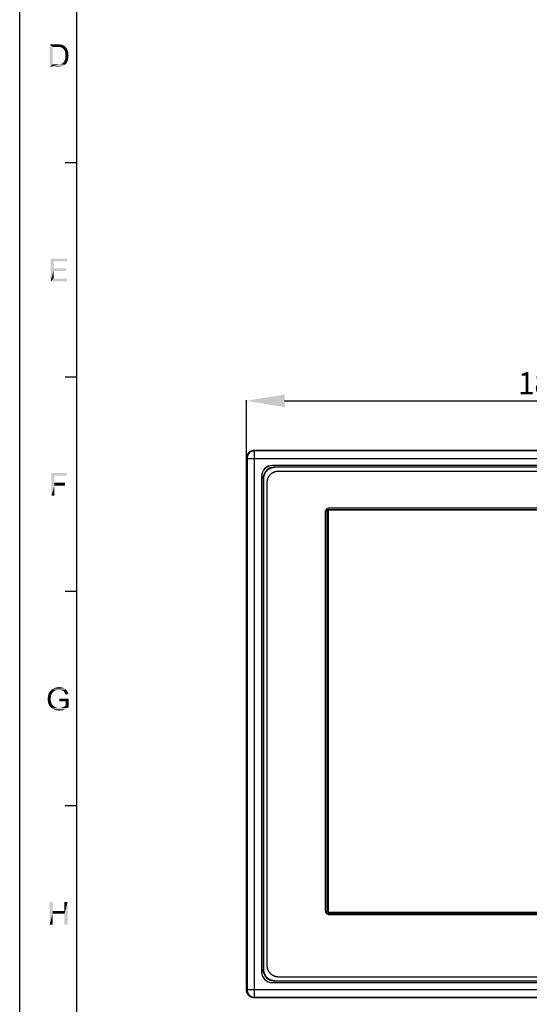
# Model space of a CAD drawing. Extents: x 0 to 841, y 0 to 594.
# Tile 3 of 91: x 0 to 134, y 132 to 391. Entities that reach past the tile are written whole.
import ezdxf

# ---------------------------------------------------------------- set-up
doc = ezdxf.new("R2010")
doc.units = 0
doc.header["$LTSCALE"] = 46.255
doc.header["$MEASUREMENT"] = 0
doc.header["$PDMODE"] = 3
doc.header["$PDSIZE"] = 0.3125
doc.layers.get('0').update_dxf_attribs({"linetype": 'CONTINUOUS'})
doc.layers.get('DEFPOINTS').update_dxf_attribs({"linetype": 'CONTINUOUS'})
doc.layers.add('5_ALL_CURVES', color=7, linetype='CONTINUOUS')
doc.layers.add('7_ALL_FEATURES', color=7, linetype='CONTINUOUS')
doc.dimstyles.get("Standard").update_dxf_attribs({"dimtxt": 0.18, "dimasz": 0.18, "dimexe": 0.18, "dimexo": 0.0625, "dimgap": 0.09, "dimtad": 0, "dimtih": 1, "dimtoh": 1, "dimdec": 4, "dimzin": 0, "dimdsep": 46, "dimtxsty": 'Standard', "dimcen": 0.09, "dimadec": 0, "dimazin": 0, "dimtfac": 1, "dimtdec": 4, "dimtofl": 0, "dimtmove": 2, "dimatfit": 3, "dimfxl": 0, "dimtolj": 1, "dimtzin": 0, "dimarcsym": 0})

# ---------------------------------------------------------------- blocks, each defined once
blk = doc.blocks.new('*D29')
at = {"color": 0, "linetype": 'Continuous', "lineweight": -2}
for p, q in [((59.65, 275.8), (59.65, 290.94)), ((69.65, 290.76), (233.65, 290.76)), ((243.65, 275.8), (243.65, 290.94))]:
    blk.add_line(p, q, dxfattribs=at)
at = {"color": 0, "linetype": 'Continuous'}
for points in [[(69.65, 292.43), (69.65, 289.1), (59.65, 290.76)], [(233.65, 292.43), (233.65, 289.1), (243.65, 290.76)]]:
    blk.add_solid(points, dxfattribs=at)
at = {"layer": 'DEFPOINTS', "color": 0, "linetype": 'Continuous'}
for p in [(243.65, 290.76), (59.65, 275.74), (243.65, 275.74)]:
    blk.add_point(p, dxfattribs=at)
at = {"color": 0, "linetype": 'Continuous', "insert": (151.65, 294.68), "char_height": 6, "attachment_point": 5}
blk.add_mtext('\\A1;{\\f@DFKai-SB|b0|i0|c0|p65;184(7.24")}', dxfattribs=at)

msp = doc.modelspace()

# ---------------------------------------------------------------- linework, layer by layer
at = {"color": 7, "linetype": 'Continuous'}
for p, q in [((0, 0), (0, 594)), ((15, 15), (15, 579)), ((15, 353.4), (12, 353.4)), ((15, 297), (12, 297)), ((61.65, 277.74), (241.65, 277.74)), ((66.65, 277.79), (236.65, 277.79)), ((59.65, 135.74), (59.65, 275.74)), ((59.6, 140.74), (59.6, 270.74)), ((15, 240.6), (12, 240.6)), ((15, 184.2), (12, 184.2)), ((241.65, 133.74), (61.65, 133.74)), ((236.65, 133.69), (66.65, 133.69))]:
    msp.add_line(p, q, dxfattribs=at)
for points in [[(59.65, 275.74), (59.65, 275.87), (59.67, 276), (59.69, 276.13), (59.72, 276.26), (59.76, 276.38), (59.8, 276.51), (59.86, 276.62), (59.92, 276.74), (59.99, 276.85), (60.06, 276.96), (60.15, 277.06), (60.23, 277.15), (60.33, 277.24), (60.43, 277.33), (60.54, 277.4), (60.65, 277.47), (60.76, 277.53), (60.88, 277.59), (61.01, 277.63), (61.13, 277.67), (61.26, 277.7), (61.39, 277.72), (61.52, 277.74), (61.65, 277.74)], [(65.85, 277.74), (66.12, 277.77), (66.65, 277.79)], [(59.6, 270.74), (59.62, 271.27), (59.65, 271.54)], [(59.65, 139.94), (59.62, 140.21), (59.6, 140.74)], [(61.65, 133.74), (61.52, 133.74), (61.39, 133.76), (61.26, 133.78), (61.13, 133.81), (61.01, 133.85), (60.88, 133.89), (60.76, 133.95), (60.65, 134.01), (60.54, 134.08), (60.43, 134.15), (60.33, 134.24), (60.23, 134.32), (60.15, 134.42), (60.06, 134.52), (59.99, 134.63), (59.92, 134.74), (59.86, 134.85), (59.8, 134.97), (59.76, 135.1), (59.72, 135.22), (59.69, 135.35), (59.67, 135.48), (59.65, 135.61), (59.65, 135.74)], [(66.65, 133.69), (66.12, 133.71), (65.85, 133.74)]]:
    msp.add_lwpolyline(points, dxfattribs=at)
for points in [[(7.87, 384.57), (9.91, 384.57), (8.67, 383.86)], [(8.67, 383.86), (7.87, 378.57), (7.87, 384.57)], [(8.67, 383.86), (8.67, 379.28), (7.87, 378.57)], [(9.91, 384.57), (10.27, 384.53), (8.67, 383.86)], [(10.54, 384.53), (10.8, 384.48), (8.67, 383.86)], [(10.27, 384.53), (10.54, 384.53), (8.67, 383.86)], [(10.98, 384.48), (11.25, 384.39), (8.67, 383.86)], [(10.8, 384.48), (10.98, 384.48), (8.67, 383.86)], [(11.25, 384.39), (11.47, 384.3), (8.67, 383.86)], [(11.47, 384.3), (11.69, 384.17), (8.67, 383.86)], [(11.69, 384.17), (11.87, 384.04), (8.67, 383.86)], [(9.91, 383.86), (8.67, 383.86), (11.87, 384.04)], [(10.27, 383.82), (9.91, 383.86), (11.87, 384.04)], [(10.54, 383.82), (10.27, 383.82), (11.87, 384.04)], [(10.54, 383.82), (11.87, 384.04), (12.09, 383.82)], [(12.09, 383.82), (10.76, 383.77), (10.54, 383.82)], [(10.94, 383.73), (10.76, 383.77), (12.09, 383.82)], [(11.16, 383.59), (10.94, 383.73), (12.09, 383.82)], [(11.16, 383.59), (12.09, 383.82), (12.31, 383.59)], [(12.31, 383.59), (11.38, 383.46), (11.16, 383.59)], [(11.38, 383.46), (12.31, 383.59), (12.45, 383.33)], [(12.45, 383.33), (11.56, 383.28), (11.38, 383.46)], [(11.69, 383.06), (11.56, 383.28), (12.45, 383.33)], [(11.69, 383.06), (12.45, 383.33), (12.58, 383.02)], [(12.58, 383.02), (11.87, 382.75), (11.69, 383.06)], [(11.87, 382.75), (12.58, 383.02), (12.71, 382.7)], [(12.71, 382.7), (11.96, 382.44), (11.87, 382.75)], [(11.96, 382.44), (12.71, 382.7), (12.76, 382.35)], [(12.76, 382.35), (12, 382.04), (11.96, 382.44)], [(12.8, 380.93), (11.96, 380.7), (12, 380.97)], [(11.96, 380.7), (12.8, 380.93), (12.71, 380.66)], [(12, 382.04), (12.76, 382.35), (12.8, 381.99)], [(12.8, 381.99), (12.05, 381.59), (12, 382.04)], [(12.85, 381.59), (12, 381.28), (12.05, 381.59)], [(12, 381.28), (12.85, 381.59), (12.8, 381.24)], [(12.8, 381.24), (12, 380.97), (12, 381.28)], [(12, 380.97), (12.8, 381.24), (12.8, 380.93)], [(12.05, 381.59), (12.8, 381.99), (12.85, 381.59)], [(10.49, 379.28), (12, 379.19), (7.87, 378.57)], [(10.22, 379.28), (10.49, 379.28), (7.87, 378.57)], [(9.96, 379.28), (10.22, 379.28), (7.87, 378.57)], [(8.67, 379.28), (9.96, 379.28), (7.87, 378.57)], [(12, 379.19), (11.69, 378.97), (7.87, 378.57)], [(11.69, 378.97), (11.38, 378.79), (7.87, 378.57)], [(11.38, 378.79), (10.98, 378.66), (7.87, 378.57)], [(10, 378.57), (7.87, 378.57), (10.98, 378.66)], [(10, 378.57), (10.98, 378.66), (10.54, 378.57)], [(10.49, 379.28), (10.71, 379.33), (12.27, 379.5)], [(10.49, 379.28), (12.27, 379.5), (12, 379.19)], [(10.71, 379.33), (10.89, 379.37), (12.27, 379.5)], [(10.89, 379.37), (11.02, 379.42), (12.27, 379.5)], [(12.27, 379.5), (11.02, 379.42), (11.2, 379.5)], [(11.2, 379.5), (11.29, 379.59), (12.36, 379.68)], [(11.2, 379.5), (12.36, 379.68), (12.27, 379.5)], [(12.36, 379.68), (11.29, 379.59), (11.42, 379.68)], [(11.42, 379.68), (11.56, 379.82), (12.49, 379.9)], [(11.42, 379.68), (12.49, 379.9), (12.36, 379.68)], [(12.49, 379.9), (11.56, 379.82), (11.69, 379.99)], [(12.58, 380.13), (11.69, 379.99), (11.78, 380.22)], [(11.69, 379.99), (12.58, 380.13), (12.49, 379.9)], [(12.67, 380.35), (11.78, 380.22), (11.87, 380.44)], [(11.78, 380.22), (12.67, 380.35), (12.58, 380.13)], [(12.71, 380.66), (11.87, 380.44), (11.96, 380.7)], [(11.87, 380.44), (12.71, 380.66), (12.67, 380.35)], [(8.1, 328.17), (12.41, 328.17), (8.9, 327.46)], [(8.9, 327.46), (8.1, 322.17), (8.1, 328.17)], [(8.9, 327.46), (8.9, 325.64), (8.1, 322.17)], [(8.9, 327.46), (12.41, 328.17), (12.41, 327.46)], [(8.9, 325.64), (8.9, 324.93), (8.1, 322.17)], [(8.9, 324.93), (8.9, 322.88), (8.1, 322.17)], [(8.9, 324.93), (12.19, 325.64), (12.19, 324.93)], [(8.9, 325.64), (12.19, 325.64), (8.9, 324.93)], [(8.9, 322.88), (12.55, 322.88), (8.1, 322.17)], [(8.1, 322.17), (12.55, 322.88), (12.55, 322.17)], [(8.34, 271.77), (12.38, 271.77), (9.14, 271.06)], [(9.14, 271.06), (8.34, 265.77), (8.34, 271.77)], [(9.14, 271.06), (9.14, 269.19), (8.34, 265.77)], [(9.14, 271.06), (12.38, 271.77), (12.38, 271.06)], [(9.14, 269.19), (9.14, 268.48), (8.34, 265.77)], [(8.34, 265.77), (9.14, 268.48), (9.14, 265.77)], [(9.14, 268.48), (11.89, 269.19), (11.89, 268.48)], [(9.14, 269.19), (11.89, 269.19), (9.14, 268.48)], [(11.99, 214.97), (8.43, 214.88), (8.75, 215.06)], [(11.55, 215.24), (11.77, 215.1), (8.75, 215.06)], [(11.55, 215.24), (8.75, 215.06), (9.15, 215.24)], [(8.75, 215.06), (11.77, 215.1), (11.99, 214.97)], [(11.28, 215.33), (9.15, 215.24), (9.5, 215.33)], [(9.15, 215.24), (11.28, 215.33), (11.55, 215.24)], [(10.66, 215.42), (10.97, 215.37), (9.5, 215.33)], [(10.66, 215.42), (9.5, 215.33), (9.9, 215.42)], [(9.5, 215.33), (10.97, 215.37), (11.28, 215.33)], [(9.9, 215.42), (10.35, 215.46), (10.66, 215.42)], [(8.21, 212.97), (7.37, 212.75), (7.46, 213.15)], [(7.37, 212.75), (8.21, 212.97), (8.17, 212.66)], [(8.17, 212.66), (7.37, 212.3), (7.37, 212.75)], [(8.17, 212.66), (8.17, 212.35), (7.37, 212.3)], [(8.39, 213.55), (8.26, 213.28), (7.46, 213.15)], [(8.39, 213.55), (7.46, 213.15), (7.55, 213.55)], [(7.46, 213.15), (8.26, 213.28), (8.21, 212.97)], [(8.52, 213.86), (7.55, 213.55), (7.72, 213.95)], [(7.55, 213.55), (8.52, 213.86), (8.39, 213.55)], [(8.88, 214.26), (7.72, 213.95), (7.9, 214.3)], [(8.88, 214.26), (8.75, 214.13), (7.72, 213.95)], [(7.72, 213.95), (8.75, 214.13), (8.52, 213.86)], [(9.59, 214.62), (9.41, 214.57), (7.9, 214.3)], [(9.59, 214.62), (7.9, 214.3), (8.17, 214.62)], [(9.41, 214.57), (9.19, 214.48), (7.9, 214.3)], [(9.19, 214.48), (9.06, 214.39), (7.9, 214.3)], [(7.9, 214.3), (9.06, 214.39), (8.88, 214.26)], [(10.35, 214.75), (8.17, 214.62), (8.43, 214.88)], [(10.35, 214.75), (9.81, 214.7), (8.17, 214.62)], [(8.17, 214.62), (9.81, 214.7), (9.59, 214.62)], [(8.43, 214.88), (11.99, 214.97), (12.21, 214.84)], [(8.43, 214.88), (12.21, 214.84), (10.35, 214.75)], [(9.81, 214.7), (10.35, 214.75), (10.08, 214.7)], [(10.57, 214.7), (10.35, 214.75), (12.21, 214.84)], [(12.92, 212.44), (10.39, 211.73), (10.39, 212.44)], [(12.12, 211.73), (10.39, 211.73), (12.92, 212.44)], [(10.79, 214.7), (10.57, 214.7), (12.21, 214.84)], [(10.97, 214.66), (10.79, 214.7), (12.21, 214.84)], [(10.97, 214.66), (12.21, 214.84), (12.35, 214.62)], [(12.35, 214.62), (11.15, 214.57), (10.97, 214.66)], [(11.32, 214.48), (11.15, 214.57), (12.35, 214.62)], [(11.32, 214.48), (12.35, 214.62), (12.48, 214.44)], [(12.48, 214.44), (11.5, 214.39), (11.32, 214.48)], [(11.63, 214.3), (11.5, 214.39), (12.48, 214.44)], [(11.63, 214.3), (12.48, 214.44), (12.61, 214.22)], [(12.61, 214.22), (11.72, 214.17), (11.63, 214.3)], [(11.81, 214.04), (11.72, 214.17), (12.61, 214.22)], [(11.81, 214.04), (12.61, 214.22), (12.7, 213.95)], [(12.7, 213.95), (11.9, 213.86), (11.81, 214.04)], [(11.99, 213.68), (11.9, 213.86), (12.7, 213.95)], [(11.99, 213.68), (12.7, 213.95), (12.79, 213.64)], [(12.79, 213.64), (12.08, 213.46), (11.99, 213.68)], [(12.12, 210.57), (12.12, 211.73), (12.92, 212.44)], [(12.12, 210.57), (12.92, 212.44), (12.92, 210.22)], [(7.37, 212.3), (8.17, 212.35), (8.17, 211.99)], [(8.17, 211.99), (7.37, 211.9), (7.37, 212.3)], [(7.37, 211.9), (8.17, 211.99), (8.21, 211.64)], [(8.21, 211.64), (7.46, 211.5), (7.37, 211.9)], [(7.46, 211.5), (8.21, 211.64), (8.3, 211.33)], [(8.3, 211.33), (7.55, 211.1), (7.46, 211.5)], [(7.55, 211.1), (8.3, 211.33), (8.43, 211.02)], [(8.43, 211.02), (7.72, 210.75), (7.55, 211.1)], [(8.43, 211.02), (8.57, 210.79), (7.72, 210.75)], [(7.72, 210.75), (8.57, 210.79), (8.75, 210.57)], [(8.75, 210.57), (7.9, 210.39), (7.72, 210.75)], [(7.9, 210.39), (8.75, 210.57), (8.97, 210.39)], [(8.97, 210.39), (8.17, 210.08), (7.9, 210.39)], [(8.97, 210.39), (9.23, 210.22), (8.17, 210.08)], [(9.23, 210.22), (9.5, 210.13), (8.17, 210.08)], [(8.17, 210.08), (9.5, 210.13), (9.77, 210.04)], [(9.77, 210.04), (8.48, 209.86), (8.17, 210.08)], [(9.77, 210.04), (10.03, 209.99), (8.48, 209.86)], [(10.61, 209.99), (12.61, 209.99), (8.48, 209.86)], [(10.35, 209.99), (10.61, 209.99), (8.48, 209.86)], [(10.03, 209.99), (10.35, 209.99), (8.48, 209.86)], [(8.48, 209.86), (12.61, 209.99), (12.3, 209.77)], [(12.3, 209.77), (8.79, 209.64), (8.48, 209.86)], [(10.61, 209.99), (10.88, 210.04), (12.92, 210.22)], [(10.61, 209.99), (12.92, 210.22), (12.61, 209.99)], [(10.88, 210.04), (11.1, 210.08), (12.92, 210.22)], [(11.1, 210.08), (11.37, 210.17), (12.92, 210.22)], [(12.92, 210.22), (11.37, 210.17), (11.59, 210.26)], [(11.59, 210.26), (11.95, 210.48), (12.12, 210.57)], [(12.92, 210.22), (11.59, 210.26), (12.12, 210.57)], [(11.59, 210.26), (11.77, 210.39), (11.95, 210.48)], [(8.79, 209.64), (12.3, 209.77), (11.99, 209.64)], [(11.99, 209.64), (9.19, 209.46), (8.79, 209.64)], [(11.99, 209.64), (11.68, 209.5), (9.19, 209.46)], [(9.59, 209.37), (9.19, 209.46), (11.68, 209.5)], [(11.06, 209.37), (9.59, 209.37), (11.68, 209.5)], [(11.06, 209.37), (9.99, 209.33), (9.59, 209.37)], [(9.99, 209.33), (11.06, 209.37), (10.75, 209.33)], [(10.75, 209.33), (10.43, 209.28), (9.99, 209.33)], [(11.06, 209.37), (11.68, 209.5), (11.37, 209.37)], [(8.67, 158.97), (8.67, 156.53), (7.87, 152.97)], [(8.67, 158.97), (7.87, 152.97), (7.87, 158.97)], [(12.58, 158.97), (11.78, 156.53), (11.78, 158.97)], [(11.78, 155.82), (11.78, 156.53), (12.58, 158.97)], [(11.78, 152.97), (11.78, 155.82), (12.58, 158.97)], [(11.78, 152.97), (12.58, 158.97), (12.58, 152.97)], [(8.67, 156.53), (8.67, 155.82), (7.87, 152.97)], [(7.87, 152.97), (8.67, 155.82), (8.67, 152.97)], [(8.67, 156.53), (11.78, 156.53), (8.67, 155.82)], [(11.78, 155.82), (8.67, 155.82), (11.78, 156.53)]]:
    msp.add_solid(points, dxfattribs=at)
at = {"layer": '5_ALL_CURVES', "color": 7, "linetype": 'Continuous'}
for centre, start, end in [((66.9, 270.49), 95.7447, 174.2553), ((66.9, 140.99), 185.7447, 264.2553)]:
    msp.add_arc(centre, 2.8, start, end, dxfattribs=at)
at = {"layer": '7_ALL_FEATURES', "color": 7, "linetype": 'Continuous'}
for p, q in [((61.78, 277.6), (61.65, 277.74)), ((61.78, 133.87), (61.78, 277.6)), ((241.52, 277.6), (61.78, 277.6)), ((59.78, 275.61), (59.65, 275.74)), ((59.78, 275.61), (59.78, 135.87)), ((59.78, 275.61), (243.51, 275.61)), ((66.45, 273.76), (66.45, 273.74)), ((236.85, 273.76), (66.45, 273.76)), ((236.85, 273.74), (66.45, 273.74)), ((66.79, 273.27), (66.48, 273.22)), ((67.1, 273.29), (66.79, 273.27)), ((236.2, 273.29), (67.1, 273.29)), ((68.06, 272.29), (235.24, 272.29)), ((63.63, 270.94), (63.63, 140.54)), ((63.63, 270.94), (63.65, 270.94)), ((63.65, 270.94), (63.65, 140.54)), ((64.12, 270.6), (64.1, 270.29)), ((64.1, 270.29), (64.1, 141.19)), ((64.17, 270.91), (64.12, 270.6)), ((65.1, 142.15), (65.1, 269.33)), ((80.46, 156.58), (80.46, 261.62)), ((80.64, 262.19), (222.66, 262.19)), ((80.85, 155.99), (80.85, 262.19)), ((81.15, 261.96), (81.15, 156.21)), ((222.15, 261.96), (81.15, 261.96)), ((81.46, 262.62), (221.84, 262.62)), ((80.66, 155.99), (222.64, 155.99)), ((81.15, 156.21), (222.15, 156.21)), ((221.84, 155.58), (81.46, 155.58)), ((63.63, 140.54), (63.65, 140.54)), ((64.1, 141.19), (64.12, 140.88)), ((64.12, 140.88), (64.17, 140.57)), ((66.45, 137.72), (66.45, 137.74)), ((66.45, 137.74), (236.85, 137.74)), ((66.45, 137.72), (236.85, 137.72)), ((66.48, 138.26), (66.79, 138.21)), ((66.79, 138.21), (67.1, 138.19)), ((67.1, 138.19), (236.2, 138.19)), ((235.24, 139.19), (68.06, 139.19)), ((59.78, 135.87), (59.65, 135.74)), ((59.78, 135.87), (243.51, 135.87)), ((61.78, 133.87), (61.65, 133.74)), ((61.78, 133.87), (241.52, 133.87))]:
    msp.add_line(p, q, dxfattribs=at)
for points in [[(61.78, 277.6), (61.57, 277.59), (61.37, 277.56), (61.17, 277.51), (60.97, 277.43), (60.78, 277.34), (60.61, 277.22), (60.45, 277.09), (60.3, 276.94), (60.17, 276.78), (60.05, 276.6), (59.96, 276.42), (59.88, 276.22), (59.83, 276.02), (59.8, 275.81), (59.78, 275.61)], [(66.48, 273.22), (66.19, 273.14), (65.89, 273.03), (65.6, 272.88), (65.33, 272.71), (65.09, 272.51), (64.87, 272.3), (64.68, 272.06), (64.51, 271.79), (64.36, 271.5), (64.25, 271.2), (64.17, 270.91)], [(64.25, 271.2), (64.26, 271.25), (64.28, 271.29), (64.29, 271.33), (64.31, 271.38), (64.33, 271.42), (64.35, 271.46), (64.36, 271.5), (64.38, 271.54), (64.4, 271.59), (64.42, 271.63), (64.44, 271.67), (64.46, 271.71), (64.49, 271.75), (64.51, 271.79), (64.53, 271.83), (64.56, 271.87), (64.58, 271.91), (64.61, 271.95), (64.63, 271.98), (64.66, 272.02), (64.68, 272.06)], [(64.68, 272.06), (64.7, 272.08), (64.71, 272.1), (64.73, 272.12), (64.75, 272.14), (64.76, 272.16), (64.78, 272.18), (64.79, 272.2), (64.81, 272.22), (64.83, 272.24), (64.84, 272.26), (64.86, 272.28), (64.88, 272.3)], [(64.88, 272.3), (64.9, 272.32), (64.91, 272.34), (64.93, 272.35), (64.95, 272.37), (64.96, 272.39), (64.98, 272.41), (65, 272.42), (65.01, 272.44), (65.03, 272.46), (65.05, 272.47), (65.06, 272.49), (65.08, 272.5), (65.1, 272.52)], [(65.1, 272.52), (65.12, 272.53), (65.13, 272.55), (65.15, 272.57), (65.17, 272.58), (65.19, 272.6), (65.21, 272.62), (65.23, 272.63), (65.25, 272.65), (65.27, 272.66), (65.29, 272.68), (65.31, 272.69), (65.34, 272.71)], [(65.1, 269.33), (65.1, 269.42), (65.11, 269.52), (65.11, 269.61), (65.12, 269.7), (65.14, 269.79), (65.15, 269.88), (65.17, 269.97), (65.19, 270.06), (65.22, 270.15), (65.25, 270.24), (65.28, 270.32), (65.31, 270.41), (65.35, 270.5), (65.38, 270.58), (65.42, 270.67), (65.47, 270.75), (65.51, 270.83), (65.56, 270.91), (65.61, 270.99), (65.67, 271.07), (65.72, 271.14), (65.78, 271.21), (65.84, 271.29), (65.9, 271.35), (65.97, 271.42), (66.03, 271.49), (66.1, 271.55), (66.18, 271.61), (66.25, 271.67), (66.32, 271.72), (66.4, 271.78), (66.48, 271.83), (66.56, 271.88), (66.64, 271.92), (66.72, 271.96), (66.81, 272.01), (66.89, 272.04), (66.98, 272.08), (67.07, 272.11), (67.15, 272.14), (67.24, 272.17), (67.33, 272.19), (67.42, 272.22), (67.51, 272.24), (67.6, 272.25), (67.69, 272.27), (67.78, 272.28), (67.87, 272.28), (67.96, 272.29), (68.06, 272.29)], [(65.34, 272.71), (65.37, 272.74), (65.41, 272.76), (65.45, 272.79), (65.49, 272.81), (65.53, 272.84), (65.56, 272.86), (65.6, 272.88), (65.64, 272.91), (65.68, 272.93), (65.72, 272.95), (65.77, 272.97), (65.81, 272.99), (65.85, 273.01), (65.89, 273.03), (65.93, 273.05), (65.97, 273.06), (66.02, 273.08), (66.06, 273.1), (66.1, 273.11), (66.14, 273.13), (66.19, 273.14)], [(66.19, 273.14), (66.21, 273.15), (66.24, 273.16), (66.26, 273.16), (66.29, 273.17), (66.31, 273.18), (66.34, 273.19), (66.36, 273.19), (66.39, 273.2), (66.42, 273.21), (66.44, 273.21), (66.47, 273.22), (66.49, 273.22)], [(66.49, 273.22), (66.53, 273.23), (66.56, 273.24), (66.6, 273.24), (66.64, 273.25), (66.67, 273.26), (66.71, 273.26), (66.74, 273.27), (66.78, 273.27), (66.81, 273.27), (66.85, 273.28), (66.89, 273.28), (66.92, 273.28), (66.96, 273.29), (66.99, 273.29), (67.03, 273.29), (67.06, 273.29), (67.1, 273.29)], [(64.1, 270.29), (64.1, 270.33), (64.1, 270.36), (64.1, 270.4), (64.1, 270.44), (64.11, 270.47), (64.11, 270.51), (64.11, 270.55), (64.12, 270.58), (64.12, 270.62), (64.12, 270.66), (64.13, 270.69), (64.13, 270.73), (64.14, 270.77), (64.15, 270.8), (64.15, 270.84), (64.16, 270.88), (64.17, 270.91)], [(64.17, 270.91), (64.17, 270.94), (64.18, 270.96), (64.19, 270.99), (64.19, 271.01), (64.2, 271.03), (64.21, 271.06), (64.21, 271.08), (64.22, 271.11), (64.23, 271.13), (64.23, 271.16), (64.24, 271.18), (64.25, 271.2)], [(80.46, 261.62), (80.47, 261.75), (80.5, 261.88), (80.54, 262), (80.59, 262.12), (80.67, 262.23), (80.75, 262.33), (80.85, 262.41), (80.96, 262.48), (81.08, 262.54), (81.2, 262.58), (81.33, 262.61), (81.46, 262.62)], [(80.46, 261.62), (80.46, 261.64), (80.46, 261.65), (80.46, 261.67), (80.46, 261.69), (80.46, 261.7), (80.47, 261.72), (80.47, 261.74), (80.47, 261.75), (80.47, 261.77), (80.47, 261.79), (80.48, 261.8), (80.48, 261.82), (80.48, 261.84), (80.49, 261.85), (80.49, 261.87), (80.5, 261.88), (80.5, 261.9), (80.51, 261.92), (80.51, 261.93), (80.52, 261.95), (80.52, 261.97), (80.53, 261.98), (80.54, 262)], [(80.54, 262), (80.54, 262.01), (80.55, 262.03), (80.56, 262.04), (80.56, 262.06), (80.57, 262.07), (80.58, 262.09), (80.59, 262.1), (80.59, 262.12), (80.6, 262.13), (80.61, 262.14), (80.62, 262.16), (80.63, 262.17), (80.64, 262.19), (80.65, 262.2), (80.66, 262.21), (80.67, 262.23), (80.68, 262.24), (80.69, 262.25), (80.7, 262.26), (80.71, 262.28), (80.72, 262.29), (80.73, 262.3), (80.74, 262.31), (80.75, 262.33)], [(80.75, 262.33), (80.77, 262.34), (80.78, 262.35), (80.79, 262.36), (80.8, 262.37), (80.82, 262.38), (80.83, 262.39), (80.84, 262.4), (80.86, 262.41), (80.87, 262.42), (80.88, 262.43), (80.9, 262.44), (80.91, 262.45), (80.93, 262.46), (80.94, 262.47), (80.96, 262.48), (80.97, 262.49), (80.99, 262.5), (81, 262.51), (81.02, 262.51), (81.03, 262.52), (81.05, 262.53), (81.06, 262.53), (81.08, 262.54)], [(81.08, 262.54), (81.09, 262.55), (81.11, 262.55), (81.13, 262.56), (81.14, 262.57), (81.16, 262.57), (81.18, 262.58), (81.19, 262.58), (81.21, 262.59), (81.22, 262.59), (81.24, 262.59), (81.26, 262.6), (81.27, 262.6), (81.29, 262.6), (81.31, 262.61), (81.33, 262.61), (81.34, 262.61), (81.36, 262.61), (81.38, 262.62), (81.39, 262.62), (81.41, 262.62), (81.43, 262.62), (81.44, 262.62), (81.46, 262.62)], [(80.54, 156.2), (80.53, 156.21), (80.53, 156.23), (80.52, 156.25), (80.51, 156.26), (80.51, 156.28), (80.5, 156.29), (80.5, 156.31), (80.49, 156.33), (80.49, 156.34), (80.49, 156.36), (80.48, 156.38), (80.48, 156.39), (80.47, 156.41), (80.47, 156.43), (80.47, 156.44), (80.47, 156.46), (80.47, 156.48), (80.46, 156.5), (80.46, 156.51), (80.46, 156.53), (80.46, 156.55), (80.46, 156.56), (80.46, 156.58)], [(81.46, 155.58), (81.33, 155.59), (81.2, 155.62), (81.08, 155.66), (80.96, 155.71), (80.85, 155.79), (80.75, 155.87), (80.67, 155.97), (80.59, 156.08), (80.54, 156.2), (80.5, 156.32), (80.47, 156.45), (80.46, 156.58)], [(80.75, 155.87), (80.74, 155.89), (80.73, 155.9), (80.72, 155.91), (80.71, 155.92), (80.7, 155.94), (80.69, 155.95), (80.67, 155.96), (80.66, 155.98), (80.65, 155.99), (80.64, 156), (80.63, 156.02), (80.63, 156.03), (80.62, 156.05), (80.61, 156.06), (80.6, 156.08), (80.59, 156.09), (80.58, 156.11), (80.57, 156.12), (80.57, 156.14), (80.56, 156.15), (80.55, 156.17), (80.54, 156.18), (80.54, 156.2)], [(81.08, 155.66), (81.07, 155.66), (81.05, 155.67), (81.04, 155.68), (81.02, 155.68), (81.01, 155.69), (80.99, 155.7), (80.98, 155.71), (80.96, 155.71), (80.95, 155.72), (80.93, 155.73), (80.92, 155.74), (80.91, 155.75), (80.89, 155.76), (80.88, 155.77), (80.87, 155.78), (80.85, 155.79), (80.84, 155.8), (80.83, 155.81), (80.81, 155.82), (80.8, 155.83), (80.79, 155.84), (80.78, 155.85), (80.77, 155.86), (80.75, 155.87)], [(81.46, 155.58), (81.44, 155.58), (81.43, 155.58), (81.41, 155.58), (81.39, 155.58), (81.38, 155.58), (81.36, 155.58), (81.34, 155.59), (81.33, 155.59), (81.31, 155.59), (81.29, 155.59), (81.28, 155.6), (81.26, 155.6), (81.24, 155.6), (81.23, 155.61), (81.21, 155.61), (81.19, 155.62), (81.18, 155.62), (81.16, 155.63), (81.15, 155.63), (81.13, 155.64), (81.11, 155.64), (81.1, 155.65), (81.08, 155.66)], [(64.17, 140.58), (64.16, 140.62), (64.15, 140.65), (64.14, 140.69), (64.14, 140.73), (64.13, 140.76), (64.13, 140.8), (64.12, 140.83), (64.12, 140.87), (64.11, 140.9), (64.11, 140.94), (64.11, 140.98), (64.11, 141.01), (64.1, 141.05), (64.1, 141.08), (64.1, 141.12), (64.1, 141.15), (64.1, 141.19)], [(64.25, 140.28), (64.24, 140.3), (64.23, 140.33), (64.22, 140.35), (64.22, 140.38), (64.21, 140.4), (64.2, 140.43), (64.2, 140.45), (64.19, 140.48), (64.18, 140.51), (64.18, 140.53), (64.17, 140.56), (64.17, 140.58)], [(64.17, 140.57), (64.25, 140.28), (64.36, 139.98), (64.51, 139.69), (64.68, 139.42), (64.87, 139.18), (65.09, 138.96), (65.33, 138.77), (65.6, 138.6), (65.89, 138.45), (66.19, 138.34), (66.48, 138.26)], [(64.68, 139.43), (64.65, 139.46), (64.63, 139.5), (64.6, 139.54), (64.58, 139.58), (64.55, 139.62), (64.53, 139.65), (64.51, 139.69), (64.48, 139.73), (64.46, 139.77), (64.44, 139.81), (64.42, 139.86), (64.4, 139.9), (64.38, 139.94), (64.36, 139.98), (64.34, 140.02), (64.33, 140.06), (64.31, 140.11), (64.29, 140.15), (64.28, 140.19), (64.26, 140.23), (64.25, 140.28)], [(68.06, 139.19), (67.96, 139.19), (67.87, 139.2), (67.78, 139.2), (67.69, 139.21), (67.6, 139.23), (67.51, 139.24), (67.42, 139.26), (67.33, 139.28), (67.24, 139.31), (67.15, 139.34), (67.07, 139.37), (66.98, 139.4), (66.89, 139.44), (66.81, 139.47), (66.72, 139.51), (66.64, 139.56), (66.56, 139.6), (66.48, 139.65), (66.4, 139.7), (66.32, 139.76), (66.25, 139.81), (66.18, 139.87), (66.1, 139.93), (66.03, 139.99), (65.97, 140.06), (65.9, 140.12), (65.84, 140.19), (65.78, 140.27), (65.72, 140.34), (65.67, 140.41), (65.61, 140.49), (65.56, 140.57), (65.51, 140.65), (65.47, 140.73), (65.42, 140.81), (65.38, 140.9), (65.35, 140.98), (65.31, 141.07), (65.28, 141.16), (65.25, 141.24), (65.22, 141.33), (65.19, 141.42), (65.17, 141.51), (65.15, 141.6), (65.14, 141.69), (65.12, 141.78), (65.11, 141.87), (65.11, 141.96), (65.1, 142.05), (65.1, 142.15)], [(64.87, 139.19), (64.85, 139.21), (64.84, 139.22), (64.82, 139.24), (64.8, 139.26), (64.79, 139.28), (64.77, 139.3), (64.76, 139.32), (64.74, 139.34), (64.73, 139.36), (64.71, 139.38), (64.69, 139.4), (64.68, 139.43)], [(65.09, 138.97), (65.07, 138.99), (65.05, 139), (65.03, 139.02), (65.02, 139.04), (65, 139.05), (64.98, 139.07), (64.96, 139.09), (64.95, 139.1), (64.93, 139.12), (64.92, 139.14), (64.9, 139.15), (64.89, 139.17), (64.87, 139.19)], [(65.33, 138.77), (65.31, 138.79), (65.29, 138.8), (65.27, 138.82), (65.25, 138.84), (65.23, 138.85), (65.21, 138.87), (65.19, 138.88), (65.17, 138.9), (65.15, 138.92), (65.13, 138.93), (65.11, 138.95), (65.09, 138.97)], [(66.19, 138.34), (66.14, 138.35), (66.1, 138.37), (66.06, 138.38), (66.01, 138.4), (65.97, 138.42), (65.93, 138.44), (65.89, 138.45), (65.84, 138.47), (65.8, 138.49), (65.76, 138.51), (65.72, 138.53), (65.68, 138.55), (65.64, 138.58), (65.6, 138.6), (65.56, 138.62), (65.52, 138.65), (65.48, 138.67), (65.44, 138.7), (65.41, 138.72), (65.37, 138.75), (65.33, 138.77)], [(66.48, 138.26), (66.45, 138.26), (66.43, 138.27), (66.4, 138.28), (66.38, 138.28), (66.35, 138.29), (66.33, 138.3), (66.31, 138.3), (66.28, 138.31), (66.26, 138.32), (66.23, 138.32), (66.21, 138.33), (66.19, 138.34)], [(67.1, 138.19), (67.06, 138.19), (67.03, 138.19), (66.99, 138.19), (66.95, 138.19), (66.92, 138.2), (66.88, 138.2), (66.84, 138.2), (66.81, 138.21), (66.77, 138.21), (66.73, 138.21), (66.7, 138.22), (66.66, 138.22), (66.62, 138.23), (66.59, 138.24), (66.55, 138.24), (66.51, 138.25), (66.48, 138.26)], [(59.78, 135.87), (59.8, 135.66), (59.83, 135.46), (59.88, 135.26), (59.96, 135.06), (60.05, 134.87), (60.17, 134.7), (60.3, 134.54), (60.45, 134.39), (60.61, 134.26), (60.78, 134.14), (60.97, 134.05), (61.17, 133.97), (61.37, 133.92), (61.57, 133.89), (61.78, 133.87)]]:
    msp.add_lwpolyline(points, dxfattribs=at)
for centre, radius, start, end in [((66.45, 270.94), 2.82, 90, 180), ((66.45, 270.94), 2.8, 90, 180), ((66.45, 140.54), 2.82, 180, 270), ((66.45, 140.54), 2.8, 180, 270)]:
    msp.add_arc(centre, radius, start, end, dxfattribs=at)

# ---------------------------------------------------------------- dimensions: what is measured, and where the dimension line sits
at = {"color": 7, "linetype": 'Continuous'}
dim = msp.add_linear_dim(base=(243.65, 290.76), p1=(59.65, 275.74), p2=(243.65, 275.74), text='{\\f@DFKai-SB|b0|i0|c0|p65;<>}', dimstyle='Standard', override={"dimtxt": 6, "dimasz": 10, "dimtad": 3, "dimdec": 0, "dimpost": '<>(7.24")'}, dxfattribs=at)
dim.commit()
dim.dimension.update_dxf_attribs({"geometry": '*D29', "text_midpoint": (151.65, 294.68)})

doc.saveas('drawing.dxf')
